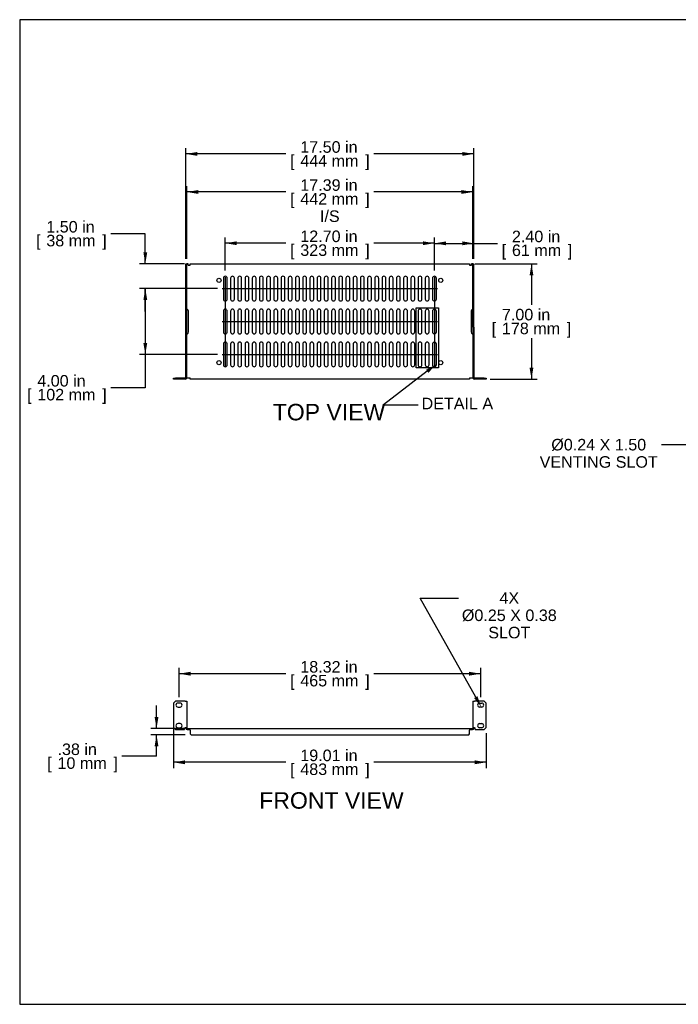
# Model space of a CAD drawing. Header units: inches. Extents: x 0 to 80, y 0 to 59.8.
# Tile 1 of 13: x 0 to 40, y 0 to 59.8. Entities that reach past the tile are written whole.
import ezdxf
from ezdxf import colors
from ezdxf.entities.mleader import LeaderData, LeaderLine
from ezdxf.enums import TextEntityAlignment as Align
from ezdxf.lldxf.tags import DXFTag
from ezdxf.math import Vec2, Vec3

# ---------------------------------------------------------------- set-up
doc = ezdxf.new("R2010")
doc.units = ezdxf.units.IN
doc.header["$MEASUREMENT"] = 0
doc.layers.add('COM56796-1', color=7, linetype='Continuous')
doc.layers.add('Default', color=7, linetype='Continuous')
doc.styles.add('SEACAD_Arial', font='arial.ttf')
tags = doc.linetypes.add('CENTER2', pattern=[1.125, 0.75, -0.125, 0.125, -0.125]).pattern_tags.tags
tags[10:11] = [DXFTag(74, 4), DXFTag(75, 0), DXFTag(340, '0'), DXFTag(46, 0.0), DXFTag(50, 0.0), DXFTag(44, 0.0), DXFTag(45, 0.0)]
tags[8:9] = [DXFTag(74, 4), DXFTag(75, 0), DXFTag(340, '0'), DXFTag(46, 0.0), DXFTag(50, 0.0), DXFTag(44, 0.0), DXFTag(45, 0.0)]
tags[6:7] = [DXFTag(74, 4), DXFTag(75, 0), DXFTag(340, '0'), DXFTag(46, 0.0), DXFTag(50, 0.0), DXFTag(44, 0.0), DXFTag(45, 0.0)]
tags[4:5] = [DXFTag(74, 4), DXFTag(75, 0), DXFTag(340, '0'), DXFTag(46, 0.0), DXFTag(50, 0.0), DXFTag(44, 0.0), DXFTag(45, 0.0)]
doc.dimstyles.new('WEB', dxfattribs={"dimtxt": 0.7, "dimasz": 0.7, "dimexe": 0.35, "dimexo": 0.35, "dimgap": 0.35, "dimtad": 0, "dimtih": 1, "dimtoh": 1, "dimzin": 4, "dimdsep": 46, "dimtxsty": 'SEACAD_Arial', "dimblk1": '_SE_FILLED', "dimblk2": '_SE_FILLED', "dimsah": 1, "dimcen": 0.35, "dimadec": 0, "dimazin": 0, "dimtfac": 1, "dimtofl": 0, "dimtmove": 0, "dimatfit": 3, "dimfxl": 1, "dimtolj": 1, "dimtzin": 4, "dimarcsym": 0})

# ---------------------------------------------------------------- blocks, each defined once
blk = doc.blocks.new('SEANNOT_GROUP4')
at = {"layer": 'Default', "color": 7, "linetype": 'CENTER2'}
blk.add_line((12.302, 43.457), (25.377, 43.457), dxfattribs=at)
blk = doc.blocks.new('SEANNOT_GROUP5')
at = {"layer": 'Default', "color": 7, "linetype": 'CENTER2'}
blk.add_line((12.302, 41.457), (25.377, 41.457), dxfattribs=at)
blk = doc.blocks.new('SEANNOT_GROUP6')
at = {"layer": 'Default', "color": 7, "linetype": 'CENTER2'}
blk.add_line((12.302, 39.457), (25.377, 39.457), dxfattribs=at)
blk = doc.blocks.new('SEANNOT_GROUP7')
at = {"layer": 'Default', "color": 7, "linetype": 'CENTER2'}
blk.add_line((12.488, 44.158), (12.488, 38.755), dxfattribs=at)
blk = doc.blocks.new('SEANNOT_GROUP8')
at = {"layer": 'Default', "color": 7, "linetype": 'CENTER2'}
blk.add_line((25.19, 44.158), (25.19, 38.755), dxfattribs=at)
blk = doc.blocks.new('SE2')
at = {"layer": 'COM56796-1', "color": 7, "linetype": 'Continuous'}
for p, q in [((9.461, 18.401), (9.336, 18.276)), ((9.336, 18.276), (9.336, 16.808)), ((10.06, 18.401), (9.461, 18.401)), ((9.742, 18.292), (9.617, 18.292)), ((9.617, 18.042), (9.742, 18.042)), ((10.06, 18.401), (10.146, 18.401)), ((10.146, 18.401), (10.146, 16.791)), ((27.532, 18.401), (27.532, 16.791)), ((27.532, 18.401), (27.618, 18.401)), ((28.217, 18.401), (27.618, 18.401)), ((27.937, 18.292), (28.062, 18.292)), ((28.062, 18.042), (27.937, 18.042)), ((28.342, 18.276), (28.217, 18.401)), ((28.342, 16.808), (28.342, 18.276)), ((9.336, 16.808), (9.461, 16.683)), ((9.742, 17.042), (9.617, 17.042)), ((9.617, 16.792), (9.742, 16.792)), ((10.014, 16.683), (10.014, 16.791)), ((10.014, 16.791), (10.06, 16.791)), ((10.146, 16.791), (10.06, 16.791)), ((10.089, 16.769), (10.089, 16.791)), ((10.146, 16.769), (10.146, 16.791)), ((10.175, 16.74), (10.355, 16.74)), ((10.355, 16.654), (10.355, 16.74)), ((10.355, 16.74), (27.323, 16.74)), ((27.323, 16.74), (27.503, 16.74)), ((27.323, 16.74), (27.323, 16.654)), ((27.618, 16.791), (27.532, 16.791)), ((27.532, 16.791), (27.532, 16.769)), ((27.589, 16.791), (27.589, 16.769)), ((27.618, 16.791), (27.664, 16.791)), ((27.664, 16.683), (27.664, 16.791)), ((27.937, 17.042), (28.062, 17.042)), ((28.062, 16.792), (27.937, 16.792)), ((28.217, 16.683), (28.342, 16.808)), ((9.461, 16.683), (10.014, 16.683)), ((10.175, 16.683), (10.355, 16.683)), ((10.355, 16.654), (10.355, 16.418)), ((10.355, 16.418), (10.408, 16.365)), ((10.408, 16.365), (27.27, 16.365)), ((27.27, 16.365), (27.323, 16.418)), ((27.323, 16.683), (27.503, 16.683)), ((27.323, 16.418), (27.323, 16.654)), ((27.664, 16.683), (28.217, 16.683))]:
    blk.add_line(p, q, dxfattribs=at)
for centre, radius, start, end in [((9.617, 18.167), 0.125, 90, 270), ((9.742, 18.167), 0.125, 270, 90), ((27.937, 18.167), 0.125, 90, 270), ((28.062, 18.167), 0.125, 270, 90), ((9.617, 16.917), 0.125, 90, 270), ((9.742, 16.917), 0.125, 270, 90), ((10.175, 16.769), 0.086, 180, 270), ((10.175, 16.769), 0.029, 180, 270), ((27.503, 16.769), 0.086, 270, 0), ((27.503, 16.769), 0.029, 270, 0), ((27.937, 16.917), 0.125, 90, 270), ((28.062, 16.917), 0.125, 270, 90)]:
    blk.add_arc(centre, radius, start, end, dxfattribs=at)
blk = doc.blocks.new('SE3')
at = {"layer": 'COM56796-1', "color": 7, "linetype": 'Continuous'}
for p, q in [((10.089, 44.957), (10.146, 44.957)), ((10.089, 44.907), (10.089, 44.957)), ((10.146, 44.907), (10.089, 44.907)), ((10.089, 41.118), (10.089, 44.907)), ((10.175, 44.957), (10.146, 44.957)), ((10.146, 44.957), (10.146, 44.907)), ((10.146, 41.118), (10.146, 44.907)), ((10.23, 44.957), (10.175, 44.957)), ((10.23, 44.871), (10.23, 44.957)), ((10.23, 44.871), (10.355, 44.871)), ((10.355, 44.871), (10.355, 44.957)), ((10.355, 44.957), (27.323, 44.957)), ((27.323, 44.957), (27.323, 44.871)), ((27.323, 44.871), (27.448, 44.871)), ((27.503, 44.957), (27.448, 44.957)), ((27.448, 44.871), (27.448, 44.957)), ((27.532, 44.957), (27.503, 44.957)), ((27.532, 44.957), (27.589, 44.957)), ((27.532, 44.907), (27.532, 44.957)), ((27.589, 44.907), (27.532, 44.907)), ((27.532, 41.118), (27.532, 44.907)), ((27.589, 44.957), (27.589, 44.907)), ((27.589, 41.118), (27.589, 44.907)), ((12.371, 44.089), (12.371, 42.824)), ((12.606, 42.824), (12.606, 44.089)), ((12.809, 44.089), (12.809, 42.824)), ((13.044, 42.824), (13.044, 44.089)), ((13.247, 44.089), (13.247, 42.824)), ((13.482, 42.824), (13.482, 44.089)), ((13.685, 44.089), (13.685, 42.824)), ((13.92, 42.824), (13.92, 44.089)), ((14.123, 44.089), (14.123, 42.824)), ((14.358, 42.824), (14.358, 44.089)), ((14.561, 44.089), (14.561, 42.824)), ((14.796, 42.824), (14.796, 44.089)), ((14.999, 44.089), (14.999, 42.824)), ((15.234, 42.824), (15.234, 44.089)), ((15.437, 44.089), (15.437, 42.824)), ((15.672, 42.824), (15.672, 44.089)), ((15.875, 44.089), (15.875, 42.824)), ((16.11, 42.824), (16.11, 44.089)), ((16.313, 44.089), (16.313, 42.824)), ((16.548, 42.824), (16.548, 44.089)), ((16.751, 44.089), (16.751, 42.824)), ((16.986, 42.824), (16.986, 44.089)), ((17.189, 44.089), (17.189, 42.824)), ((17.424, 42.824), (17.424, 44.089)), ((17.627, 44.089), (17.627, 42.824)), ((17.862, 42.824), (17.862, 44.089)), ((18.065, 44.089), (18.065, 42.824)), ((18.3, 42.824), (18.3, 44.089)), ((18.503, 44.089), (18.503, 42.824)), ((18.738, 42.824), (18.738, 44.089)), ((18.941, 44.089), (18.941, 42.824)), ((19.176, 42.824), (19.176, 44.089)), ((19.379, 44.089), (19.379, 42.824)), ((19.614, 42.824), (19.614, 44.089)), ((19.817, 44.089), (19.817, 42.824)), ((20.052, 42.824), (20.052, 44.089)), ((20.255, 44.089), (20.255, 42.824)), ((20.49, 42.824), (20.49, 44.089)), ((20.693, 44.089), (20.693, 42.824)), ((20.928, 42.824), (20.928, 44.089)), ((21.131, 44.089), (21.131, 42.824)), ((21.366, 42.824), (21.366, 44.089)), ((21.569, 44.089), (21.569, 42.824)), ((21.804, 42.824), (21.804, 44.089)), ((22.007, 44.089), (22.007, 42.824)), ((22.242, 42.824), (22.242, 44.089)), ((22.445, 44.089), (22.445, 42.824)), ((22.68, 42.824), (22.68, 44.089)), ((22.883, 44.089), (22.883, 42.824)), ((23.118, 42.824), (23.118, 44.089)), ((23.321, 44.089), (23.321, 42.824)), ((23.556, 42.824), (23.556, 44.089)), ((23.759, 44.089), (23.759, 42.824)), ((23.994, 42.824), (23.994, 44.089)), ((24.197, 44.089), (24.197, 42.824)), ((24.432, 42.824), (24.432, 44.089)), ((24.635, 44.089), (24.635, 42.824)), ((24.87, 42.824), (24.87, 44.089)), ((25.073, 44.089), (25.073, 42.824)), ((25.308, 42.824), (25.308, 44.089)), ((10.261, 40.832), (10.261, 42.082)), ((12.371, 42.089), (12.371, 40.824)), ((12.606, 40.824), (12.606, 42.089)), ((12.809, 42.089), (12.809, 40.824)), ((13.044, 40.824), (13.044, 42.089)), ((13.247, 42.089), (13.247, 40.824)), ((13.482, 40.824), (13.482, 42.089)), ((13.685, 42.089), (13.685, 40.824)), ((13.92, 40.824), (13.92, 42.089)), ((14.123, 42.089), (14.123, 40.824)), ((14.358, 40.824), (14.358, 42.089)), ((14.561, 42.089), (14.561, 40.824)), ((14.796, 40.824), (14.796, 42.089)), ((14.999, 42.089), (14.999, 40.824)), ((15.234, 40.824), (15.234, 42.089)), ((15.437, 42.089), (15.437, 40.824)), ((15.672, 40.824), (15.672, 42.089)), ((15.875, 42.089), (15.875, 40.824)), ((16.11, 40.824), (16.11, 42.089)), ((16.313, 42.089), (16.313, 40.824)), ((16.548, 40.824), (16.548, 42.089)), ((16.751, 42.089), (16.751, 40.824)), ((16.986, 40.824), (16.986, 42.089)), ((17.189, 42.089), (17.189, 40.824)), ((17.424, 40.824), (17.424, 42.089)), ((17.627, 42.089), (17.627, 40.824)), ((17.862, 40.824), (17.862, 42.089)), ((18.065, 42.089), (18.065, 40.824)), ((18.3, 40.824), (18.3, 42.089)), ((18.503, 42.089), (18.503, 40.824)), ((18.738, 40.824), (18.738, 42.089)), ((18.941, 42.089), (18.941, 40.824)), ((19.176, 40.824), (19.176, 42.089)), ((19.379, 42.089), (19.379, 40.824)), ((19.614, 40.824), (19.614, 42.089)), ((19.817, 42.089), (19.817, 40.824)), ((20.052, 40.824), (20.052, 42.089)), ((20.255, 42.089), (20.255, 40.824)), ((20.49, 40.824), (20.49, 42.089)), ((20.693, 42.089), (20.693, 40.824)), ((20.928, 40.824), (20.928, 42.089)), ((21.131, 42.089), (21.131, 40.824)), ((21.366, 40.824), (21.366, 42.089)), ((21.569, 42.089), (21.569, 40.824)), ((21.804, 40.824), (21.804, 42.089)), ((22.007, 42.089), (22.007, 40.824)), ((22.242, 40.824), (22.242, 42.089)), ((22.445, 42.089), (22.445, 40.824)), ((22.68, 40.824), (22.68, 42.089)), ((22.883, 42.089), (22.883, 40.824)), ((23.118, 40.824), (23.118, 42.089)), ((23.321, 42.089), (23.321, 40.824)), ((23.556, 40.824), (23.556, 42.089)), ((23.759, 42.089), (23.759, 40.824)), ((23.994, 40.824), (23.994, 42.089)), ((24.197, 42.089), (24.197, 40.824)), ((24.432, 40.824), (24.432, 42.089)), ((24.635, 42.089), (24.635, 40.824)), ((24.87, 40.824), (24.87, 42.089)), ((25.073, 42.089), (25.073, 40.824)), ((25.308, 40.824), (25.308, 42.089)), ((27.418, 42.082), (27.418, 40.832)), ((10.146, 41.118), (10.089, 41.118)), ((10.089, 38.043), (10.089, 41.118)), ((10.146, 38.043), (10.146, 41.118)), ((27.532, 41.118), (27.532, 38.043)), ((27.532, 41.118), (27.589, 41.118)), ((27.589, 41.118), (27.589, 38.043)), ((12.371, 40.089), (12.371, 38.824)), ((12.606, 38.824), (12.606, 40.089)), ((12.809, 40.089), (12.809, 38.824)), ((13.044, 38.824), (13.044, 40.089)), ((13.247, 40.089), (13.247, 38.824)), ((13.482, 38.824), (13.482, 40.089)), ((13.685, 40.089), (13.685, 38.824)), ((13.92, 38.824), (13.92, 40.089)), ((14.123, 40.089), (14.123, 38.824)), ((14.358, 38.824), (14.358, 40.089)), ((14.561, 40.089), (14.561, 38.824)), ((14.796, 38.824), (14.796, 40.089)), ((14.999, 40.089), (14.999, 38.824)), ((15.234, 38.824), (15.234, 40.089)), ((15.437, 40.089), (15.437, 38.824)), ((15.672, 38.824), (15.672, 40.089)), ((15.875, 40.089), (15.875, 38.824)), ((16.11, 38.824), (16.11, 40.089)), ((16.313, 40.089), (16.313, 38.824)), ((16.548, 38.824), (16.548, 40.089)), ((16.751, 40.089), (16.751, 38.824)), ((16.986, 38.824), (16.986, 40.089)), ((17.189, 40.089), (17.189, 38.824)), ((17.424, 38.824), (17.424, 40.089)), ((17.627, 40.089), (17.627, 38.824)), ((17.862, 38.824), (17.862, 40.089)), ((18.065, 40.089), (18.065, 38.824)), ((18.3, 38.824), (18.3, 40.089)), ((18.503, 40.089), (18.503, 38.824)), ((18.738, 38.824), (18.738, 40.089)), ((18.941, 40.089), (18.941, 38.824)), ((19.176, 38.824), (19.176, 40.089)), ((19.379, 40.089), (19.379, 38.824)), ((19.614, 38.824), (19.614, 40.089)), ((19.817, 40.089), (19.817, 38.824)), ((20.052, 38.824), (20.052, 40.089)), ((20.255, 40.089), (20.255, 38.824)), ((20.49, 38.824), (20.49, 40.089)), ((20.693, 40.089), (20.693, 38.824)), ((20.928, 38.824), (20.928, 40.089)), ((21.131, 40.089), (21.131, 38.824)), ((21.366, 38.824), (21.366, 40.089)), ((21.569, 40.089), (21.569, 38.824)), ((21.804, 38.824), (21.804, 40.089)), ((22.007, 40.089), (22.007, 38.824)), ((22.242, 38.824), (22.242, 40.089)), ((22.445, 40.089), (22.445, 38.824)), ((22.68, 38.824), (22.68, 40.089)), ((22.883, 40.089), (22.883, 38.824)), ((23.118, 38.824), (23.118, 40.089)), ((23.321, 40.089), (23.321, 38.824)), ((23.556, 38.824), (23.556, 40.089)), ((23.759, 40.089), (23.759, 38.824)), ((23.994, 38.824), (23.994, 40.089)), ((24.197, 40.089), (24.197, 38.824)), ((24.432, 38.824), (24.432, 40.089)), ((24.635, 40.089), (24.635, 38.824)), ((24.87, 38.824), (24.87, 40.089)), ((25.073, 40.089), (25.073, 38.824)), ((25.308, 38.824), (25.308, 40.089)), ((9.336, 37.957), (9.336, 38.014)), ((9.336, 38.014), (9.461, 38.014)), ((9.461, 37.957), (9.336, 37.957)), ((10.06, 38.014), (9.461, 38.014)), ((9.461, 38.014), (9.461, 37.957)), ((10.06, 37.957), (9.461, 37.957)), ((10.146, 38.043), (10.175, 38.043)), ((10.175, 38.043), (10.355, 38.043)), ((10.355, 37.957), (10.355, 38.043)), ((27.323, 37.957), (10.355, 37.957)), ((27.323, 38.043), (27.503, 38.043)), ((27.323, 38.043), (27.323, 37.957)), ((27.503, 38.043), (27.532, 38.043)), ((28.217, 38.014), (27.618, 38.014)), ((28.217, 37.957), (27.618, 37.957)), ((28.217, 38.014), (28.342, 38.014)), ((28.217, 37.957), (28.217, 38.014)), ((28.342, 37.957), (28.217, 37.957)), ((28.342, 38.014), (28.342, 37.957))]:
    blk.add_line(p, q, dxfattribs=at)
for centre in [(12.105, 43.957), (25.573, 43.957), (12.105, 38.957), (25.573, 38.957)]:
    blk.add_circle(centre, 0.125, dxfattribs=at)
for centre, radius, start, end in [((12.488, 44.089), 0.117, 0, 180), ((12.926, 44.089), 0.117, 0, 180), ((13.364, 44.089), 0.117, 0, 180), ((13.802, 44.089), 0.117, 0, 180), ((14.24, 44.089), 0.117, 0, 180), ((14.678, 44.089), 0.117, 0, 180), ((15.116, 44.089), 0.117, 0, 180), ((15.554, 44.089), 0.117, 0, 180), ((15.992, 44.089), 0.117, 0, 180), ((16.43, 44.089), 0.117, 0, 180), ((16.868, 44.089), 0.117, 0, 180), ((17.306, 44.089), 0.117, 0, 180), ((17.744, 44.089), 0.117, 0, 180), ((18.182, 44.089), 0.117, 0, 180), ((18.62, 44.089), 0.117, 0, 180), ((19.058, 44.089), 0.117, 0, 180), ((19.496, 44.089), 0.117, 0, 180), ((19.934, 44.089), 0.117, 0, 180), ((20.372, 44.089), 0.117, 0, 180), ((20.81, 44.089), 0.117, 0, 180), ((21.248, 44.089), 0.117, 0, 180), ((21.686, 44.089), 0.117, 0, 180), ((22.124, 44.089), 0.117, 0, 180), ((22.562, 44.089), 0.117, 0, 180), ((23, 44.089), 0.117, 0, 180), ((23.438, 44.089), 0.117, 0, 180), ((23.876, 44.089), 0.117, 0, 180), ((24.314, 44.089), 0.117, 0, 180), ((24.752, 44.089), 0.117, 0, 180), ((25.19, 44.089), 0.117, 0, 180), ((12.488, 42.824), 0.117, 180, 0), ((12.926, 42.824), 0.117, 180, 0), ((13.364, 42.824), 0.117, 180, 0), ((13.802, 42.824), 0.117, 180, 0), ((14.24, 42.824), 0.117, 180, 0), ((14.678, 42.824), 0.117, 180, 0), ((15.116, 42.824), 0.117, 180, 0), ((15.554, 42.824), 0.117, 180, 0), ((15.992, 42.824), 0.117, 180, 0), ((16.43, 42.824), 0.117, 180, 0), ((16.868, 42.824), 0.117, 180, 0), ((17.306, 42.824), 0.117, 180, 0), ((17.744, 42.824), 0.117, 180, 0), ((18.182, 42.824), 0.117, 180, 0), ((18.62, 42.824), 0.117, 180, 0), ((19.058, 42.824), 0.117, 180, 0), ((19.496, 42.824), 0.117, 180, 0), ((19.934, 42.824), 0.117, 180, 0), ((20.372, 42.824), 0.117, 180, 0), ((20.81, 42.824), 0.117, 180, 0), ((21.248, 42.824), 0.117, 180, 0), ((21.686, 42.824), 0.117, 180, 0), ((22.124, 42.824), 0.117, 180, 0), ((22.562, 42.824), 0.117, 180, 0), ((23, 42.824), 0.117, 180, 0), ((23.438, 42.824), 0.117, 180, 0), ((23.876, 42.824), 0.117, 180, 0), ((24.314, 42.824), 0.117, 180, 0), ((24.752, 42.824), 0.117, 180, 0), ((25.19, 42.824), 0.117, 180, 0), ((10.136, 42.082), 0.125, 0, 71.57147), ((12.488, 42.089), 0.117, 0, 180), ((12.926, 42.089), 0.117, 0, 180), ((13.364, 42.089), 0.117, 0, 180), ((13.802, 42.089), 0.117, 0, 180), ((14.24, 42.089), 0.117, 0, 180), ((14.678, 42.089), 0.117, 0, 180), ((15.116, 42.089), 0.117, 0, 180), ((15.554, 42.089), 0.117, 0, 180), ((15.992, 42.089), 0.117, 0, 180), ((16.43, 42.089), 0.117, 0, 180), ((16.868, 42.089), 0.117, 0, 180), ((17.306, 42.089), 0.117, 0, 180), ((17.744, 42.089), 0.117, 0, 180), ((18.182, 42.089), 0.117, 0, 180), ((18.62, 42.089), 0.117, 0, 180), ((19.058, 42.089), 0.117, 0, 180), ((19.496, 42.089), 0.117, 0, 180), ((19.934, 42.089), 0.117, 0, 180), ((20.372, 42.089), 0.117, 0, 180), ((20.81, 42.089), 0.117, 0, 180), ((21.248, 42.089), 0.117, 0, 180), ((21.686, 42.089), 0.117, 0, 180), ((22.124, 42.089), 0.117, 0, 180), ((22.562, 42.089), 0.117, 0, 180), ((23, 42.089), 0.117, 0, 180), ((23.438, 42.089), 0.117, 0, 180), ((23.876, 42.089), 0.117, 0, 180), ((24.314, 42.089), 0.117, 0, 180), ((24.752, 42.089), 0.117, 0, 180), ((25.19, 42.089), 0.117, 0, 180), ((27.543, 42.082), 0.125, 108.42853, 180), ((10.136, 40.832), 0.125, 288.42853, 0), ((12.488, 40.824), 0.117, 180, 0), ((12.926, 40.824), 0.117, 180, 0), ((13.364, 40.824), 0.117, 180, 0), ((13.802, 40.824), 0.117, 180, 0), ((14.24, 40.824), 0.117, 180, 0), ((14.678, 40.824), 0.117, 180, 0), ((15.116, 40.824), 0.117, 180, 0), ((15.554, 40.824), 0.117, 180, 0), ((15.992, 40.824), 0.117, 180, 0), ((16.43, 40.824), 0.117, 180, 0), ((16.868, 40.824), 0.117, 180, 0), ((17.306, 40.824), 0.117, 180, 0), ((17.744, 40.824), 0.117, 180, 0), ((18.182, 40.824), 0.117, 180, 0), ((18.62, 40.824), 0.117, 180, 0), ((19.058, 40.824), 0.117, 180, 0), ((19.496, 40.824), 0.117, 180, 0), ((19.934, 40.824), 0.117, 180, 0), ((20.372, 40.824), 0.117, 180, 0), ((20.81, 40.824), 0.117, 180, 0), ((21.248, 40.824), 0.117, 180, 0), ((21.686, 40.824), 0.117, 180, 0), ((22.124, 40.824), 0.117, 180, 0), ((22.562, 40.824), 0.117, 180, 0), ((23, 40.824), 0.117, 180, 0), ((23.438, 40.824), 0.117, 180, 0), ((23.876, 40.824), 0.117, 180, 0), ((24.314, 40.824), 0.117, 180, 0), ((24.752, 40.824), 0.117, 180, 0), ((25.19, 40.824), 0.117, 180, 0), ((27.543, 40.832), 0.125, 180, 251.57147), ((12.488, 40.089), 0.117, 0, 180), ((12.926, 40.089), 0.117, 0, 180), ((13.364, 40.089), 0.117, 0, 180), ((13.802, 40.089), 0.117, 0, 180), ((14.24, 40.089), 0.117, 0, 180), ((14.678, 40.089), 0.117, 0, 180), ((15.116, 40.089), 0.117, 0, 180), ((15.554, 40.089), 0.117, 0, 180), ((15.992, 40.089), 0.117, 0, 180), ((16.43, 40.089), 0.117, 0, 180), ((16.868, 40.089), 0.117, 0, 180), ((17.306, 40.089), 0.117, 0, 180), ((17.744, 40.089), 0.117, 0, 180), ((18.182, 40.089), 0.117, 0, 180), ((18.62, 40.089), 0.117, 0, 180), ((19.058, 40.089), 0.117, 0, 180), ((19.496, 40.089), 0.117, 0, 180), ((19.934, 40.089), 0.117, 0, 180), ((20.372, 40.089), 0.117, 0, 180), ((20.81, 40.089), 0.117, 0, 180), ((21.248, 40.089), 0.117, 0, 180), ((21.686, 40.089), 0.117, 0, 180), ((22.124, 40.089), 0.117, 0, 180), ((22.562, 40.089), 0.117, 0, 180), ((23, 40.089), 0.117, 0, 180), ((23.438, 40.089), 0.117, 0, 180), ((23.876, 40.089), 0.117, 0, 180), ((24.314, 40.089), 0.117, 0, 180), ((24.752, 40.089), 0.117, 0, 180), ((25.19, 40.089), 0.117, 0, 180), ((12.488, 38.824), 0.117, 180, 0), ((12.926, 38.824), 0.117, 180, 0), ((13.364, 38.824), 0.117, 180, 0), ((13.802, 38.824), 0.117, 180, 0), ((14.24, 38.824), 0.117, 180, 0), ((14.678, 38.824), 0.117, 180, 0), ((15.116, 38.824), 0.117, 180, 0), ((15.554, 38.824), 0.117, 180, 0), ((15.992, 38.824), 0.117, 180, 0), ((16.43, 38.824), 0.117, 180, 0), ((16.868, 38.824), 0.117, 180, 0), ((17.306, 38.824), 0.117, 180, 0), ((17.744, 38.824), 0.117, 180, 0), ((18.182, 38.824), 0.117, 180, 0), ((18.62, 38.824), 0.117, 180, 0), ((19.058, 38.824), 0.117, 180, 0), ((19.496, 38.824), 0.117, 180, 0), ((19.934, 38.824), 0.117, 180, 0), ((20.372, 38.824), 0.117, 180, 0), ((20.81, 38.824), 0.117, 180, 0), ((21.248, 38.824), 0.117, 180, 0), ((21.686, 38.824), 0.117, 180, 0), ((22.124, 38.824), 0.117, 180, 0), ((22.562, 38.824), 0.117, 180, 0), ((23, 38.824), 0.117, 180, 0), ((23.438, 38.824), 0.117, 180, 0), ((23.876, 38.824), 0.117, 180, 0), ((24.314, 38.824), 0.117, 180, 0), ((24.752, 38.824), 0.117, 180, 0), ((25.19, 38.824), 0.117, 180, 0), ((10.06, 38.043), 0.029, 270, 0), ((10.06, 38.043), 0.086, 270, 0), ((27.618, 38.043), 0.086, 180, 270), ((27.618, 38.043), 0.029, 180, 270)]:
    blk.add_arc(centre, radius, start, end, dxfattribs=at)
for points in [[(10.146, 42.2), (10.146, 42.201), (10.146, 42.202), (10.147, 42.203), (10.148, 42.205), (10.149, 42.205), (10.151, 42.206), (10.153, 42.207), (10.155, 42.207), (10.159, 42.206), (10.164, 42.205), (10.17, 42.203), (10.174, 42.201), (10.175, 42.2)], [(27.503, 42.2), (27.504, 42.201), (27.506, 42.202), (27.51, 42.203), (27.513, 42.205), (27.516, 42.205), (27.519, 42.206), (27.521, 42.207), (27.525, 42.207), (27.528, 42.206), (27.53, 42.205), (27.532, 42.203), (27.532, 42.201), (27.532, 42.2)], [(10.175, 40.713), (10.174, 40.712), (10.172, 40.711), (10.169, 40.71), (10.166, 40.709), (10.163, 40.708), (10.16, 40.707), (10.157, 40.707), (10.154, 40.707), (10.151, 40.707), (10.148, 40.708), (10.147, 40.71), (10.146, 40.712), (10.146, 40.713)], [(27.532, 40.713), (27.532, 40.712), (27.532, 40.711), (27.532, 40.71), (27.531, 40.709), (27.53, 40.708), (27.528, 40.707), (27.526, 40.707), (27.523, 40.707), (27.519, 40.707), (27.514, 40.708), (27.509, 40.71), (27.505, 40.712), (27.503, 40.713)]]:
    blk.add_open_spline(points, degree=3, knots=[0, 0, 0, 0, 0.074995, 0.148427, 0.220509, 0.291478, 0.361592, 0.431126, 0.500367, 0.621514, 0.744222, 0.869957, 1, 1, 1, 1], dxfattribs=at)
for points in [[(10.148, 42.204), (10.157, 42.203), (10.166, 42.202), (10.175, 42.2)], [(27.503, 42.2), (27.513, 42.202), (27.522, 42.203), (27.531, 42.204)], [(10.175, 40.713), (10.166, 40.711), (10.157, 40.71), (10.148, 40.709)], [(27.532, 40.709), (27.523, 40.71), (27.513, 40.711), (27.503, 40.713)]]:
    blk.add_open_spline(points, degree=3, dxfattribs=at)
blk = doc.blocks.new('DMBLK209')
at = {"layer": 'Default', "linetype": 'Continuous', "transparency": 16777216}
for points in [[(13.188, 46.327), (12.488, 46.211), (13.188, 46.094)], [(24.49, 46.327), (24.49, 46.094), (25.19, 46.211)]]:
    blk.add_hatch(color=7, dxfattribs=at).paths.add_polyline_path(points)
at = {"layer": 'Default', "color": 7, "linetype": 'Continuous', "transparency": 16777216}
for p, q in [((12.488, 44.557), (12.488, 46.561)), ((16.175, 46.211), (12.488, 46.211)), ((25.19, 46.211), (21.504, 46.211)), ((25.19, 44.557), (25.19, 46.561))]:
    blk.add_line(p, q, dxfattribs=at)
at = {"layer": 'Default', "color": 7, "linetype": 'Continuous', "transparency": 16777216, "style": 'SEACAD_Arial'}
for s, p in [('12.70 in', (17.044, 46.981)), ('[', (16.42, 46.141)), ('323 mm', (17.044, 46.141)), (']', (20.985, 46.141))]:
    blk.add_text(s, height=0.7, dxfattribs=at).set_placement(p, align=Align.TOP_LEFT)
blk = doc.blocks.new('_SE_FILLED')
at = {"color": 0}
blk.add_line((0, 0), (-1, 0), dxfattribs=at)
blk.add_solid([(0, 0), (-1, -0.1665), (-1, 0.1665), (0, 0)], dxfattribs=at)
blk = doc.blocks.new('DMBLK210')
at = {"layer": 'Default', "linetype": 'Continuous', "transparency": 16777216}
for points in [[(10.846, 49.439), (10.146, 49.322), (10.846, 49.206)], [(26.832, 49.439), (26.832, 49.206), (27.532, 49.322)]]:
    blk.add_hatch(color=7, dxfattribs=at).paths.add_polyline_path(points)
at = {"layer": 'Default', "color": 7, "linetype": 'Continuous', "transparency": 16777216}
for p, q in [((10.146, 45.257), (10.146, 49.672)), ((27.532, 45.257), (27.532, 49.672)), ((16.175, 49.322), (10.146, 49.322)), ((27.532, 49.322), (21.504, 49.322))]:
    blk.add_line(p, q, dxfattribs=at)
at = {"layer": 'Default', "color": 7, "linetype": 'Continuous', "transparency": 16777216, "style": 'SEACAD_Arial'}
for s, p in [('17.39 in', (17.044, 50.092)), ('[', (16.42, 49.252)), ('442 mm', (17.044, 49.252)), (']', (20.985, 49.252)), ('I/S', (18.238, 48.202))]:
    blk.add_text(s, height=0.7, dxfattribs=at).set_placement(p, align=Align.TOP_LEFT)
blk = doc.blocks.new('DMBLK211')
at = {"layer": 'Default', "linetype": 'Continuous', "transparency": 16777216}
for points in [[(10.789, 51.75), (10.089, 51.634), (10.789, 51.517)], [(26.889, 51.75), (26.889, 51.517), (27.589, 51.634)]]:
    blk.add_hatch(color=7, dxfattribs=at).paths.add_polyline_path(points)
at = {"layer": 'Default', "color": 7, "linetype": 'Continuous', "transparency": 16777216}
for p, q in [((10.089, 45.257), (10.089, 51.984)), ((16.175, 51.634), (10.089, 51.634)), ((27.589, 51.634), (21.504, 51.634)), ((27.589, 45.257), (27.589, 51.984))]:
    blk.add_line(p, q, dxfattribs=at)
at = {"layer": 'Default', "color": 7, "linetype": 'Continuous', "transparency": 16777216, "style": 'SEACAD_Arial'}
for s, p in [('17.50 in', (17.044, 52.404)), ('[', (16.42, 51.564)), ('444 mm', (17.044, 51.564)), (']', (20.985, 51.564))]:
    blk.add_text(s, height=0.7, dxfattribs=at).set_placement(p, align=Align.TOP_LEFT)
blk = doc.blocks.new('DMBLK212')
at = {"layer": 'Default', "linetype": 'Continuous', "transparency": 16777216}
for points in [[(31.202, 44.257), (31.086, 44.957), (30.969, 44.257)], [(31.202, 38.657), (30.969, 38.657), (31.086, 37.957)]]:
    blk.add_hatch(color=7, dxfattribs=at).paths.add_polyline_path(points)
at = {"layer": 'Default', "color": 7, "linetype": 'Continuous', "transparency": 16777216}
for p, q in [((27.673, 44.957), (31.436, 44.957)), ((31.086, 44.957), (31.086, 42.472)), ((31.086, 40.442), (31.086, 37.957)), ((28.567, 37.957), (31.436, 37.957))]:
    blk.add_line(p, q, dxfattribs=at)
at = {"layer": 'Default', "color": 7, "linetype": 'Continuous', "transparency": 16777216, "style": 'SEACAD_Arial'}
for s, p in [('7.00 in', (29.29, 42.227)), ('[', (28.666, 41.387)), ('178 mm', (29.29, 41.387)), (']', (33.231, 41.387))]:
    blk.add_text(s, height=0.7, dxfattribs=at).set_placement(p, align=Align.TOP_LEFT)
blk = doc.blocks.new('DMBLK213')
at = {"layer": 'Default', "linetype": 'Continuous', "transparency": 16777216}
for points in [[(7.514, 42.757), (7.747, 42.757), (7.63, 43.457)], [(7.514, 40.157), (7.63, 39.457), (7.747, 40.157)]]:
    blk.add_hatch(color=7, dxfattribs=at).paths.add_polyline_path(points)
at = {"layer": 'Default', "color": 7, "linetype": 'Continuous', "transparency": 16777216}
for p, q in [((12.021, 43.457), (7.28, 43.457)), ((7.63, 43.457), (7.63, 37.437)), ((12.021, 39.457), (7.28, 39.457)), ((7.63, 37.437), (5.53, 37.437))]:
    blk.add_line(p, q, dxfattribs=at)
at = {"layer": 'Default', "color": 7, "linetype": 'Continuous', "transparency": 16777216, "style": 'SEACAD_Arial'}
for s, p in [('4.00 in', (1.07, 38.207)), ('[', (0.446, 37.367)), ('102 mm', (1.07, 37.367)), (']', (5.011, 37.367))]:
    blk.add_text(s, height=0.7, dxfattribs=at).set_placement(p, align=Align.TOP_LEFT)
blk = doc.blocks.new('DMBLK214')
at = {"layer": 'Default', "linetype": 'Continuous', "transparency": 16777216}
for points in [[(7.514, 45.657), (7.63, 44.957), (7.747, 45.657)], [(7.514, 42.757), (7.747, 42.757), (7.63, 43.457)]]:
    blk.add_hatch(color=7, dxfattribs=at).paths.add_polyline_path(points)
at = {"layer": 'Default', "color": 7, "linetype": 'Continuous', "transparency": 16777216}
for p, q in [((7.63, 46.791), (5.53, 46.791)), ((7.63, 44.957), (7.63, 46.791)), ((10.005, 44.957), (7.28, 44.957)), ((12.021, 43.457), (7.28, 43.457)), ((7.63, 42.057), (7.63, 43.457))]:
    blk.add_line(p, q, dxfattribs=at)
at = {"layer": 'Default', "color": 7, "linetype": 'Continuous', "transparency": 16777216, "style": 'SEACAD_Arial'}
for s, p in [('1.50 in', (1.618, 47.561)), ('[', (0.994, 46.721)), ('38 mm', (1.618, 46.721)), (']', (5.011, 46.721))]:
    blk.add_text(s, height=0.7, dxfattribs=at).set_placement(p, align=Align.TOP_LEFT)
blk = doc.blocks.new('DMBLK215')
at = {"layer": 'Default', "linetype": 'Continuous', "transparency": 16777216}
for points in [[(25.89, 46.32), (25.19, 46.203), (25.89, 46.087)], [(26.889, 46.32), (26.889, 46.087), (27.589, 46.203)]]:
    blk.add_hatch(color=7, dxfattribs=at).paths.add_polyline_path(points)
at = {"layer": 'Default', "color": 7, "linetype": 'Continuous', "transparency": 16777216}
for p, q in [((25.19, 44.557), (25.19, 46.553)), ((25.19, 46.203), (29.03, 46.203)), ((27.589, 45.257), (27.589, 46.553))]:
    blk.add_line(p, q, dxfattribs=at)
at = {"layer": 'Default', "color": 7, "linetype": 'Continuous', "transparency": 16777216, "style": 'SEACAD_Arial'}
for s, p in [('2.40 in', (29.899, 46.973)), ('[', (29.275, 46.133)), ('61 mm', (29.899, 46.133)), (']', (33.292, 46.133))]:
    blk.add_text(s, height=0.7, dxfattribs=at).set_placement(p, align=Align.TOP_LEFT)
blk = doc.blocks.new('DMBLK216')
at = {"layer": 'Default', "linetype": 'Continuous', "transparency": 16777216}
for points in [[(10.379, 20.189), (9.679, 20.072), (10.379, 19.955)], [(27.299, 20.189), (27.299, 19.955), (27.999, 20.072)]]:
    blk.add_hatch(color=7, dxfattribs=at).paths.add_polyline_path(points)
at = {"layer": 'Default', "color": 7, "linetype": 'Continuous', "transparency": 16777216}
for p, q in [((9.679, 18.642), (9.679, 20.422)), ((27.999, 18.642), (27.999, 20.422)), ((16.175, 20.072), (9.679, 20.072)), ((27.999, 20.072), (21.504, 20.072))]:
    blk.add_line(p, q, dxfattribs=at)
at = {"layer": 'Default', "color": 7, "linetype": 'Continuous', "transparency": 16777216, "style": 'SEACAD_Arial'}
for s, p in [('18.32 in', (17.044, 20.842)), ('[', (16.42, 20.002)), ('465 mm', (17.044, 20.002)), (']', (20.985, 20.002))]:
    blk.add_text(s, height=0.7, dxfattribs=at).set_placement(p, align=Align.TOP_LEFT)
blk = doc.blocks.new('DMBLK217')
at = {"layer": 'Default', "linetype": 'Continuous', "transparency": 16777216}
for points in [[(10.036, 14.577), (10.036, 14.811), (9.336, 14.694)], [(27.642, 14.577), (28.342, 14.694), (27.642, 14.811)]]:
    blk.add_hatch(color=7, dxfattribs=at).paths.add_polyline_path(points)
at = {"layer": 'Default', "color": 7, "linetype": 'Continuous', "transparency": 16777216}
for p, q in [((9.336, 17.192), (9.336, 14.344)), ((28.342, 16.458), (28.342, 14.344)), ((16.175, 14.694), (9.336, 14.694)), ((28.342, 14.694), (21.504, 14.694))]:
    blk.add_line(p, q, dxfattribs=at)
at = {"layer": 'Default', "color": 7, "linetype": 'Continuous', "transparency": 16777216, "style": 'SEACAD_Arial'}
for s, p in [('19.01 in', (17.044, 15.464)), ('[', (16.42, 14.624)), ('483 mm', (17.044, 14.624)), (']', (20.985, 14.624))]:
    blk.add_text(s, height=0.7, dxfattribs=at).set_placement(p, align=Align.TOP_LEFT)
blk = doc.blocks.new('DMBLK218')
at = {"layer": 'Default', "linetype": 'Continuous', "transparency": 16777216}
for points in [[(8.194, 17.44), (8.311, 16.74), (8.427, 17.44)], [(8.194, 15.665), (8.427, 15.665), (8.311, 16.365)]]:
    blk.add_hatch(color=7, dxfattribs=at).paths.add_polyline_path(points)
at = {"layer": 'Default', "color": 7, "linetype": 'Continuous', "transparency": 16777216}
for p, q in [((8.311, 16.74), (8.311, 18.14)), ((10.005, 16.74), (7.961, 16.74)), ((10.058, 16.365), (7.961, 16.365)), ((8.311, 15.065), (8.311, 16.365)), ((8.311, 15.065), (6.211, 15.065))]:
    blk.add_line(p, q, dxfattribs=at)
at = {"layer": 'Default', "color": 7, "linetype": 'Continuous', "transparency": 16777216, "style": 'SEACAD_Arial'}
for s, p in [('.38 in', (2.298, 15.835)), ('[', (1.674, 14.995)), ('10 mm', (2.298, 14.995)), (']', (5.692, 14.995))]:
    blk.add_text(s, height=0.7, dxfattribs=at).set_placement(p, align=Align.TOP_LEFT)
blk = doc.blocks.new('SE6')
at = {"layer": 'Default', "color": 7, "linetype": 'CENTER2'}
for p, q in [((24.088, 42.282), (25.43, 42.282)), ((24.088, 38.648), (24.088, 42.282)), ((25.43, 42.282), (25.43, 38.648)), ((25.43, 38.648), (24.088, 38.648))]:
    blk.add_line(p, q, dxfattribs=at)

msp = doc.modelspace()

# ---------------------------------------------------------------- linework, layer by layer
at = {"layer": 'Default', "color": 7, "linetype": 'Continuous'}
for p, q in [((80, 59.783), (0, 59.783)), ((0, 59.783), (0, 0)), ((0, 0), (80, 0))]:
    msp.add_line(p, q, dxfattribs=at)

# ---------------------------------------------------------------- block references
at = {"layer": 'Default'}
for name in ['SE3', 'SEANNOT_GROUP7', 'SEANNOT_GROUP8', 'SEANNOT_GROUP4', 'SE6', 'SEANNOT_GROUP5', 'SEANNOT_GROUP6', 'SE2']:
    msp.add_blockref(name, (0, 0), dxfattribs=at)

# ---------------------------------------------------------------- texts
at = {"layer": 'Default', "color": 7, "linetype": 'Continuous', "style": 'SEACAD_Arial'}
for s, p in [('TOP VIEW', (15.372, 36.457)), ('FRONT VIEW', (14.552, 12.879))]:
    msp.add_text(s, height=1, dxfattribs=at).set_placement(p, align=Align.TOP_LEFT)

# ---------------------------------------------------------------- dimensions: what is measured, and where the dimension line sits
at = {"layer": 'Default', "color": 7, "linetype": 'Continuous'}
for base, p1, p2, text, picture, middle in [((10.089, 51.634), (27.589, 44.907), (10.089, 41.118), '\\A1;<>', 'DMBLK211', (18.839, 51.634)), ((10.146, 49.322), (27.532, 44.907), (10.146, 41.118), '\\A1;<>\\PI/S', 'DMBLK210', (18.839, 49.322)), ((12.488, 46.211), (25.19, 44.207), (12.488, 44.207), '\\A1;<>', 'DMBLK209', (18.839, 46.211)), ((27.589, 46.203), (25.19, 44.207), (27.589, 44.907), '\\A1;<>', 'DMBLK215', (29.03, 46.203)), ((9.679, 20.072), (27.999, 18.292), (9.679, 18.292), '\\A1;<>', 'DMBLK216', (18.839, 20.072)), ((9.336, 14.694), (28.342, 18.276), (9.336, 17.542), '\\A1;<>', 'DMBLK217', (18.839, 14.694))]:
    dim = msp.add_linear_dim(base=base, p1=p1, p2=p2, text=text, dimstyle='WEB', override={"dimpost": '\\X'}, dxfattribs=at)
    dim.commit()
    dim.dimension.update_dxf_attribs({"geometry": picture, "text_midpoint": middle, "dimtype": 160})
for base, p1, p2, angle, picture, middle, dimtype in [((7.63, 44.957), (12.371, 43.457), (10.355, 44.957), 90, 'DMBLK214', (5.53, 46.791), 160), ((31.086, 37.957), (27.323, 44.957), (28.217, 37.957), 90, 'DMBLK212', (31.086, 41.457), 160), ((7.63, 43.457), (12.371, 43.457), (12.371, 39.457), 270, 'DMBLK213', (5.53, 37.437), 161), ((8.310748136, 16.74018084), (10.408374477, 16.36518084), (10.355374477, 16.74018084), 90, 'DMBLK218', (6.210748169, 15.065431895), 160)]:
    dim = msp.add_linear_dim(base=base, p1=p1, p2=p2, angle=angle, text='\\A1;<>', dimstyle='WEB', override={"dimpost": '\\X'}, dxfattribs=at)
    dim.commit()
    dim.dimension.update_dxf_attribs({"geometry": picture, "text_midpoint": middle, "dimtype": dimtype})

# ---------------------------------------------------------------- leaders
ml = msp.add_multileader_mtext('Standard', dxfattribs=at)
ml.set_content('\\pxsm0.9;{\\fArial|c0|p34;\\W1.;DETAIL A\\P}', color=7)
ml.set_leader_properties(linetype='ByLayer')
ml.build(insert=Vec2(0, 0))
ml.multileader.update_dxf_attribs({"dogleg_length": 2.1, "arrow_head_size": 0.7})
ctx = ml.context
ctx.base_point, ctx.char_height, ctx.arrow_head_size, ctx.landing_gap_size = Vec3(26.493, 36.828), 0.7, 0.7, 0.245
notes = []
notes.append((ctx, [(0, (1, 1, 0), (22.103, 36.408), (1, 0), 2.1, [(0, [(25.308, 38.861)], 0, [])])]))
ctx.mtext.insert, ctx.mtext.alignment = Vec3(26.583, 36.828), 2
ml = msp.add_multileader_mtext('Standard', dxfattribs=at)
ml.set_content('\\pxsm0.9;{\\fArial|c0|p34;\\W1.;%%c0.24 X 1.50\\PVENTING SLOT\\P}', color=7)
ml.set_leader_properties(linetype='ByLayer')
ml.build(insert=Vec2(0, 0))
ml.multileader.update_dxf_attribs({"dogleg_length": 2.1, "arrow_head_size": 0.7})
ctx = ml.context
ctx.base_point, ctx.char_height, ctx.arrow_head_size, ctx.landing_gap_size = Vec3(35.079, 34.33), 0.7, 0.7, 0.245
notes.append((ctx, [(0, (1, 1, 0), (41.086, 33.961), (-1, 0), 2.1, [(0, [(49.737, 32.608)], 0, [])])]))
ctx.mtext.insert, ctx.mtext.alignment = Vec3(35.169, 34.33), 2
ml = msp.add_multileader_mtext('Standard', dxfattribs=at)
ml.set_content('\\pxsm0.9;{\\fArial|c0|p34;\\W1.;4X\\P%%c0.25 X 0.38\\PSLOT\\P}', color=7)
ml.set_leader_properties(linetype='ByLayer')
ml.build(insert=Vec2(0, 0))
ml.multileader.update_dxf_attribs({"dogleg_length": 2.329, "arrow_head_size": 0.7})
ctx = ml.context
ctx.base_point, ctx.char_height, ctx.arrow_head_size, ctx.landing_gap_size = Vec3(29.648, 25.021), 0.7, 0.7, 0.245
notes.append((ctx, [(0, (1, 1, 0), (24.326, 24.665), (1, 0), 2.329, [(0, [(28.043, 18.042)], 0, [])])]))
ctx.mtext.insert, ctx.mtext.alignment = Vec3(29.738, 25.021), 2
for ctx, leaders in notes:
    for number, flags, end, landing, length, lines in leaders:
        leader = LeaderData()
        leader.index, (leader.has_last_leader_line, leader.has_dogleg_vector, leader.attachment_direction) = number, flags
        leader.last_leader_point, leader.dogleg_vector, leader.dogleg_length = Vec3(end), Vec3(landing), length
        for number, points, colour, breaks in lines:
            line = LeaderLine()
            line.index, line.vertices, line.color, line.breaks = number, Vec3.list(points), colors.encode_raw_color(colour), breaks
            leader.lines.append(line)
        ctx.leaders.append(leader)

doc.saveas('drawing.dxf')
